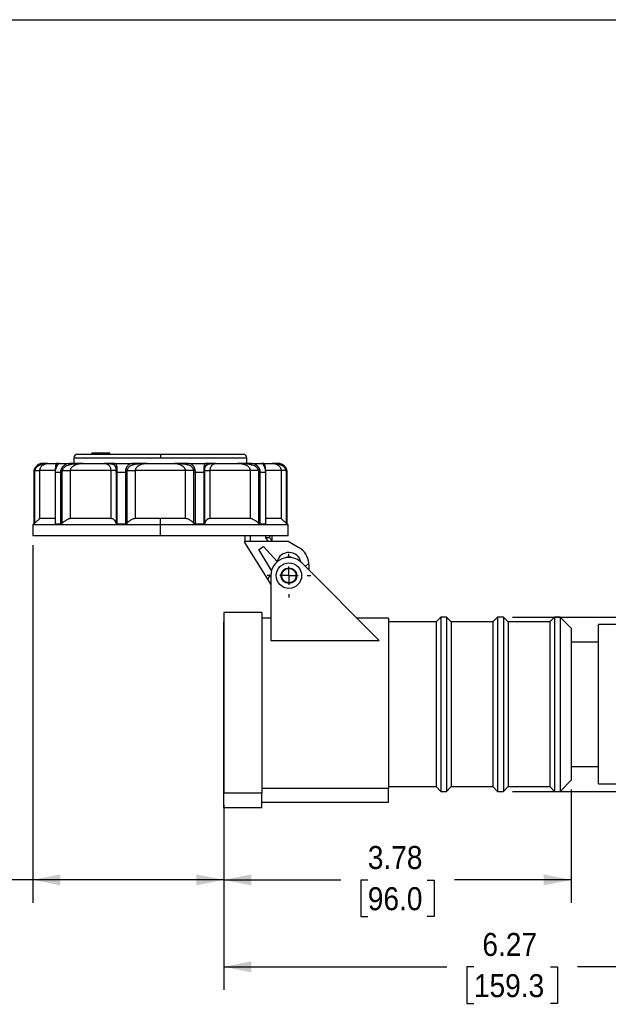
# Model space of a CAD drawing. Header units: inches. Extents: x 0 to 22, y 0 to 17.
# Tile 3 of 8: x 7.5 to 13.9, y 6.3 to 17. Entities that reach past the tile are written whole.
import ezdxf

# ---------------------------------------------------------------- set-up
doc = ezdxf.new("R2010")
doc.units = ezdxf.units.IN
doc.header["$LTSCALE"] = 2
doc.header["$MEASUREMENT"] = 0
doc.linetypes.add('SLD-Center', pattern=[0.75, 0.6, -0.05, 0.05, -0.05])
doc.linetypes.add('SLD-Solid', pattern=[0])
doc.layers.add('CENTER', color=40, linetype='SLD-Center')
doc.layers.add('SLD-DEFPOINTS', color=7, linetype='Continuous')
doc.layers.add('DIMENSIONS', color=140, linetype='SLD-Solid', lineweight=25)
doc.styles.add('SLDTEXTSTYLE0', font='GOTHIC.TTF', dxfattribs={"width": 0.913})
doc.dimstyles.new('SLDDIMSTYLE0', dxfattribs={"dimtxt": 0.25, "dimasz": 0.3, "dimexe": 0, "dimexo": 0.0625, "dimgap": 0.0625, "dimtad": 0, "dimtih": 1, "dimtoh": 1, "dimrnd": 1e-09, "dimzin": 12, "dimdsep": 46, "dimtxsty": 'SLDTEXTSTYLE0', "dimsah": 1, "dimcen": 0.09, "dimadec": 0, "dimazin": 3, "dimtfac": 1, "dimtofl": 0, "dimtmove": 0, "dimatfit": 3, "dimfxl": 0, "dimfrac": 2, "dimtolj": 1, "dimtzin": 12, "dimarcsym": 0})
doc.dimstyles.new('SLDDIMSTYLE3', dxfattribs={"dimtxt": 0.25, "dimasz": 0.3, "dimexe": 0, "dimexo": 0.0625, "dimgap": 0.0625, "dimtad": 0, "dimtih": 1, "dimtoh": 1, "dimrnd": 1e-09, "dimzin": 12, "dimdsep": 46, "dimtxsty": 'SLDTEXTSTYLE0', "dimsah": 1, "dimcen": 0.09, "dimadec": 0, "dimazin": 3, "dimtfac": 1, "dimtmove": 0, "dimatfit": 0, "dimfxl": 0, "dimfrac": 2, "dimtolj": 1, "dimtzin": 12, "dimarcsym": 0})

# ---------------------------------------------------------------- blocks, each defined once
blk = doc.blocks.new('Block2')
at = {"color": 7, "linetype": 'SLD-Solid', "lineweight": 18}
blk.add_line((22, 17), (0, 17), dxfattribs=at)
blk = doc.blocks.new('_D_3')
at = {"layer": 'DIMENSIONS'}
for p, q in [((19.117, 10.506), (19.117, 11.106)), ((12.837, 10.506), (19.367, 10.506)), ((18.794, 9.559), (18.718, 9.559)), ((18.718, 9.559), (18.718, 9.162)), ((19.44, 9.559), (19.517, 9.559)), ((19.517, 9.559), (19.517, 9.162)), ((18.718, 9.162), (18.794, 9.162)), ((19.517, 9.162), (19.44, 9.162)), ((12.837, 8.612), (19.367, 8.612)), ((19.117, 8.612), (19.117, 8.012))]:
    blk.add_line(p, q, dxfattribs=at)
for points in [[(19.117, 10.506), (19.177, 10.806), (19.057, 10.806)], [(19.117, 8.612), (19.057, 8.312), (19.177, 8.312)]]:
    blk.add_solid(points, dxfattribs=at)
at = {"layer": 'DIMENSIONS', "char_height": 0.25, "attachment_point": 1, "style": 'SLDTEXTSTYLE0'}
for s, insert in [('%%c', (18.605, 9.929)), ('1.89', (18.982, 9.929)), ('48.1', (18.794, 9.482))]:
    blk.add_mtext(s, dxfattribs=dict(at, insert=insert))
blk = doc.blocks.new('_D_4')
at = {"layer": 'DIMENSIONS'}
for p, q in [((15.968, 8.623), (15.968, 6.455)), ((9.696, 8.464), (9.696, 6.455)), ((9.696, 6.705), (12.121, 6.705)), ((12.416, 6.703), (12.34, 6.703)), ((12.34, 6.703), (12.34, 6.306)), ((13.247, 6.703), (13.323, 6.703)), ((13.323, 6.703), (13.323, 6.306)), ((15.968, 6.705), (13.543, 6.705)), ((12.34, 6.306), (12.416, 6.306)), ((13.323, 6.306), (13.247, 6.306))]:
    blk.add_line(p, q, dxfattribs=at)
for points in [[(9.696, 6.705), (9.996, 6.645), (9.996, 6.765)], [(15.968, 6.705), (15.668, 6.765), (15.668, 6.645)]]:
    blk.add_solid(points, dxfattribs=at)
at = {"layer": 'DIMENSIONS', "char_height": 0.25, "attachment_point": 1, "style": 'SLDTEXTSTYLE0'}
for s, insert in [('6.27', (12.508, 7.073)), ('159.3', (12.416, 6.625))]:
    blk.add_mtext(s, dxfattribs=dict(at, insert=insert))
blk = doc.blocks.new('_D_5')
at = {"layer": 'DIMENSIONS'}
for p, q in [((7.619, 11.29), (7.619, 7.4)), ((9.696, 8.464), (9.696, 7.4)), ((6.036, 7.648), (5.96, 7.648)), ((5.96, 7.648), (5.96, 7.251)), ((6.682, 7.648), (6.758, 7.648)), ((6.758, 7.648), (6.758, 7.251)), ((7.619, 7.65), (6.978, 7.65)), ((9.696, 7.65), (7.619, 7.65)), ((5.96, 7.251), (6.036, 7.251)), ((6.758, 7.251), (6.682, 7.251))]:
    blk.add_line(p, q, dxfattribs=at)
for points in [[(7.619, 7.65), (7.919, 7.59), (7.919, 7.71)], [(9.696, 7.65), (9.396, 7.71), (9.396, 7.59)]]:
    blk.add_solid(points, dxfattribs=at)
at = {"layer": 'DIMENSIONS', "char_height": 0.25, "attachment_point": 1, "style": 'SLDTEXTSTYLE0'}
for s, insert in [('2.08', (6.036, 8.018)), ('52.8', (6.036, 7.57))]:
    blk.add_mtext(s, dxfattribs=dict(at, insert=insert))
blk = doc.blocks.new('_D_6')
at = {"layer": 'DIMENSIONS'}
for p, q in [((13.475, 8.633), (13.475, 7.4)), ((9.696, 8.464), (9.696, 7.4)), ((9.696, 7.65), (10.967, 7.65)), ((11.262, 7.648), (11.186, 7.648)), ((11.186, 7.648), (11.186, 7.251)), ((11.909, 7.648), (11.985, 7.648)), ((11.985, 7.648), (11.985, 7.251)), ((13.475, 7.65), (12.204, 7.65)), ((11.186, 7.251), (11.262, 7.251)), ((11.985, 7.251), (11.909, 7.251))]:
    blk.add_line(p, q, dxfattribs=at)
for points in [[(9.696, 7.65), (9.996, 7.59), (9.996, 7.71)], [(13.475, 7.65), (13.175, 7.71), (13.175, 7.59)]]:
    blk.add_solid(points, dxfattribs=at)
at = {"layer": 'DIMENSIONS', "char_height": 0.25, "attachment_point": 1, "style": 'SLDTEXTSTYLE0'}
for s, insert in [('3.78', (11.262, 8.018)), ('96.0', (11.262, 7.57))]:
    blk.add_mtext(s, dxfattribs=dict(at, insert=insert))
blk = doc.blocks.new('SW_CENTERMARKSYMBOL_0')
at = {"layer": 'CENTER', "color": 0}
for p, q in [((0, 0.2), (0, 0.238)), ((-0.2, 0), (-0.238, 0)), ((0, 0), (-0.1, 0)), ((0, 0), (0, 0.1)), ((0, 0), (0, -0.1)), ((0, 0), (0.1, 0)), ((0.2, 0), (0.238, 0)), ((0, -0.2), (0, -0.238))]:
    blk.add_line(p, q, dxfattribs=at)

msp = doc.modelspace()

# ---------------------------------------------------------------- linework, layer by layer
at = {"color": 7, "linetype": 'SLD-Solid'}
msp.add_line((0, 17), (22, 17), dxfattribs=at)
for p, q in [((8.066, 12.236), (9.007, 12.236)), ((8.066, 12.236), (8.066, 12.177)), ((8.105, 12.276), (9.007, 12.276)), ((8.259, 12.288), (8.259, 12.276)), ((8.259, 12.276), (8.259, 12.288)), ((8.259, 12.288), (8.259, 12.288)), ((8.289, 12.288), (8.259, 12.288)), ((8.289, 12.276), (8.289, 12.288)), ((8.342, 12.288), (8.289, 12.288)), ((8.342, 12.276), (8.342, 12.288)), ((8.372, 12.288), (8.342, 12.288)), ((8.425, 12.288), (8.372, 12.288)), ((8.372, 12.276), (8.372, 12.288)), ((8.425, 12.276), (8.425, 12.288)), ((8.455, 12.288), (8.425, 12.288)), ((8.455, 12.276), (8.455, 12.288)), ((8.455, 12.276), (8.455, 12.288)), ((8.455, 12.288), (8.455, 12.288)), ((9.007, 12.276), (9.007, 12.236)), ((9.007, 12.276), (9.908, 12.276)), ((9.007, 12.236), (9.948, 12.236)), ((9.948, 12.177), (9.948, 12.236)), ((7.862, 12.099), (7.695, 12.099)), ((7.695, 11.577), (7.695, 12.099)), ((7.79, 12.177), (7.88, 12.177)), ((7.863, 12.101), (7.861, 12.079)), ((7.862, 12.099), (7.862, 12.092)), ((7.888, 12.168), (7.887, 12.165)), ((7.905, 12.177), (8.048, 12.177)), ((8.466, 12.099), (8.029, 12.099)), ((8.029, 11.577), (8.029, 12.099)), ((8.165, 12.177), (8.4, 12.177)), ((8.466, 12.099), (8.466, 11.577)), ((8.497, 12.177), (8.729, 12.177)), ((8.736, 11.577), (8.736, 12.099)), ((9.277, 12.099), (8.736, 12.099)), ((8.861, 12.177), (9.152, 12.177)), ((9.277, 12.099), (9.277, 11.577)), ((9.285, 12.177), (9.516, 12.177)), ((9.547, 11.577), (9.547, 12.099)), ((9.984, 12.099), (9.547, 12.099)), ((9.613, 12.177), (9.848, 12.177)), ((9.966, 12.177), (10.109, 12.177)), ((9.984, 12.099), (9.984, 11.577)), ((10.125, 12.168), (10.132, 12.176)), ((10.127, 12.164), (10.125, 12.168)), ((10.133, 12.177), (10.223, 12.177)), ((10.152, 12.079), (10.15, 12.101)), ((10.318, 12.099), (10.151, 12.099)), ((10.151, 12.092), (10.151, 12.099)), ((10.318, 12.099), (10.318, 11.577)), ((7.629, 12.079), (7.629, 11.518)), ((7.629, 12.079), (7.629, 11.518)), ((7.629, 12.079), (7.629, 12.079)), ((7.64, 11.528), (7.64, 12.079)), ((7.861, 12.079), (7.861, 11.521)), ((7.92, 12.079), (7.865, 12.079)), ((7.865, 11.518), (7.865, 12.079)), ((7.92, 12.079), (7.92, 11.518)), ((7.939, 11.528), (7.939, 12.079)), ((8.524, 12.079), (8.524, 11.528)), ((8.626, 12.079), (8.536, 12.079)), ((8.536, 11.518), (8.536, 12.079)), ((8.626, 12.079), (8.626, 11.518)), ((8.645, 11.528), (8.645, 12.079)), ((9.368, 12.079), (9.368, 11.528)), ((9.477, 12.079), (9.387, 12.079)), ((9.387, 11.518), (9.387, 12.079)), ((9.477, 12.079), (9.477, 11.518)), ((9.49, 11.528), (9.49, 12.079)), ((10.074, 12.079), (10.074, 11.528)), ((10.148, 12.079), (10.093, 12.079)), ((10.093, 11.518), (10.093, 12.079)), ((10.148, 12.079), (10.148, 11.518)), ((10.152, 11.521), (10.152, 12.079)), ((10.373, 12.079), (10.373, 11.528)), ((10.384, 11.518), (10.384, 12.079)), ((10.385, 12.079), (10.384, 12.079)), ((10.385, 11.518), (10.385, 12.079)), ((7.862, 11.577), (7.695, 11.577)), ((8.466, 11.577), (8.029, 11.577)), ((9.007, 11.577), (8.736, 11.577)), ((9.277, 11.577), (9.007, 11.577)), ((9.007, 11.508), (9.007, 11.577)), ((9.984, 11.577), (9.547, 11.577)), ((10.318, 11.577), (10.151, 11.577)), ((7.629, 11.518), (7.619, 11.508)), ((7.619, 11.508), (7.619, 11.39)), ((9.007, 11.508), (7.619, 11.508)), ((7.629, 11.518), (7.629, 11.518)), ((7.92, 11.518), (7.865, 11.518)), ((8.626, 11.518), (8.536, 11.518)), ((10.394, 11.508), (9.007, 11.508)), ((9.007, 11.39), (9.007, 11.508)), ((9.477, 11.518), (9.387, 11.518)), ((10.148, 11.518), (10.093, 11.518)), ((10.385, 11.518), (10.384, 11.518)), ((10.394, 11.508), (10.385, 11.518)), ((10.394, 11.39), (10.394, 11.508)), ((9.007, 11.39), (7.619, 11.39)), ((10.394, 11.39), (9.007, 11.39)), ((9.923, 11.39), (9.923, 11.331)), ((9.985, 11.331), (9.985, 11.39)), ((10.151, 11.39), (10.151, 11.37)), ((10.151, 11.37), (10.173, 11.331)), ((10.151, 11.37), (10.197, 11.37)), ((10.197, 11.37), (10.197, 11.39)), ((10.221, 11.331), (10.221, 11.39)), ((9.923, 11.319), (9.923, 11.331)), ((9.923, 11.331), (10.394, 11.331)), ((10.173, 10.919), (9.923, 11.319)), ((10.077, 11.242), (10.127, 11.273)), ((10.215, 11.012), (10.077, 11.242)), ((10.127, 11.273), (10.275, 11.109)), ((10.394, 11.331), (10.513, 11.262)), ((11.387, 10.253), (10.543, 11.096)), ((10.582, 11.057), (10.62, 11.092)), ((10.621, 11.075), (10.621, 11.019)), ((10.173, 10.919), (10.208, 10.969)), ((10.207, 10.863), (10.173, 10.919)), ((10.207, 10.957), (10.207, 10.253)), ((9.696, 10.555), (9.695, 10.455)), ((10.109, 10.555), (9.696, 10.555)), ((9.696, 10.555), (9.696, 8.591)), ((10.109, 10.555), (10.109, 8.591)), ((10.207, 10.496), (10.109, 10.496)), ((11.487, 10.496), (11.143, 10.496)), ((11.487, 10.496), (11.487, 8.642)), ((12.056, 10.506), (12.005, 10.455)), ((12.119, 10.506), (12.056, 10.506)), ((12.056, 10.506), (12.056, 9.559)), ((12.17, 10.455), (12.119, 10.506)), ((12.119, 10.506), (12.119, 9.559)), ((12.674, 10.506), (12.623, 10.455)), ((12.737, 10.506), (12.674, 10.506)), ((12.674, 10.506), (12.674, 9.559)), ((12.788, 10.455), (12.737, 10.506)), ((12.737, 10.506), (12.737, 9.559)), ((13.292, 10.506), (13.241, 10.455)), ((13.355, 10.506), (13.292, 10.506)), ((13.292, 10.506), (13.292, 9.559)), ((13.475, 10.386), (13.355, 10.506)), ((13.355, 10.506), (13.355, 9.559)), ((9.695, 8.674), (9.695, 10.455)), ((12.005, 10.455), (11.487, 10.455)), ((12.005, 10.455), (12.005, 9.559)), ((12.623, 10.455), (12.17, 10.455)), ((12.17, 10.455), (12.17, 9.559)), ((12.623, 10.455), (12.623, 9.559)), ((13.241, 10.455), (12.788, 10.455)), ((12.788, 10.455), (12.788, 9.559)), ((13.241, 10.455), (13.241, 9.559)), ((13.475, 10.386), (13.475, 9.559)), ((13.984, 10.425), (13.771, 10.425)), ((13.771, 8.693), (13.771, 10.425)), ((10.207, 10.253), (11.387, 10.253)), ((13.771, 10.234), (13.475, 10.234)), ((12.005, 9.559), (12.005, 8.664)), ((12.056, 9.559), (12.056, 8.612)), ((12.119, 9.559), (12.119, 8.612)), ((12.17, 9.559), (12.17, 8.664)), ((12.623, 9.559), (12.623, 8.664)), ((12.674, 9.559), (12.674, 8.612)), ((12.737, 9.559), (12.737, 8.612)), ((12.788, 9.559), (12.788, 8.664)), ((13.241, 9.559), (13.241, 8.664)), ((13.292, 9.559), (13.292, 8.612)), ((13.355, 9.559), (13.355, 8.612)), ((13.475, 9.559), (13.475, 8.733)), ((13.475, 8.884), (13.771, 8.884)), ((13.355, 8.612), (13.475, 8.733)), ((13.771, 8.693), (13.984, 8.693)), ((10.109, 8.591), (9.696, 8.591)), ((9.696, 8.437), (9.696, 8.591)), ((11.487, 8.642), (10.109, 8.642)), ((10.109, 8.437), (10.109, 8.591)), ((11.487, 8.664), (12.005, 8.664)), ((11.487, 8.496), (11.487, 8.642)), ((12.005, 8.664), (12.056, 8.612)), ((12.056, 8.612), (12.119, 8.612)), ((12.119, 8.612), (12.17, 8.664)), ((12.17, 8.664), (12.623, 8.664)), ((12.623, 8.664), (12.674, 8.612)), ((12.674, 8.612), (12.737, 8.612)), ((12.737, 8.612), (12.788, 8.664)), ((12.788, 8.664), (13.241, 8.664)), ((13.241, 8.664), (13.292, 8.612)), ((13.292, 8.612), (13.355, 8.612)), ((10.109, 8.496), (11.487, 8.496)), ((9.696, 8.437), (10.109, 8.437))]:
    msp.add_line(p, q)
for radius in [0.138, 0.0846, 0.0787]:
    msp.add_circle((10.404, 10.957), radius)
for centre, radius, start, end in [((8.105, 12.236), 0.0394, 90, 180), ((9.908, 12.236), 0.0394, 0, 90), ((7.727, 12.079), 0.0984, 90, 180), ((10.286, 12.079), 0.0984, 0, 90), ((10.404, 11.075), 0.217, 4.6065, 59.9312), ((10.404, 10.957), 0.197, 45, 180), ((10.404, 11.075), 0.134, 12.5709, 165.3466), ((10.404, 11.075), 0.0846, 61.8817, 118.1183), ((10.404, 11.075), 0.217, 0, 4.6065)]:
    msp.add_arc(centre, radius, start, end)
for points in [[(7.633, 12.103), (7.631, 12.096), (7.629, 12.087), (7.629, 12.079)], [(7.64, 12.079), (7.64, 12.086), (7.641, 12.092), (7.643, 12.099)], [(7.865, 12.079), (7.865, 12.087), (7.865, 12.096), (7.867, 12.103)], [(7.905, 12.177), (7.901, 12.177), (7.89, 12.177), (7.88, 12.177)], [(7.888, 12.168), (7.891, 12.173), (7.898, 12.177), (7.905, 12.177)], [(7.923, 12.103), (7.921, 12.096), (7.92, 12.087), (7.92, 12.079)], [(7.939, 12.079), (7.939, 12.086), (7.94, 12.092), (7.941, 12.099)], [(8.497, 12.177), (8.468, 12.177), (8.433, 12.177), (8.4, 12.177)], [(8.484, 12.168), (8.487, 12.173), (8.492, 12.177), (8.497, 12.177)], [(8.523, 12.099), (8.523, 12.092), (8.524, 12.086), (8.524, 12.079)], [(8.536, 12.079), (8.536, 12.087), (8.536, 12.096), (8.536, 12.103)], [(8.628, 12.103), (8.626, 12.096), (8.626, 12.087), (8.626, 12.079)], [(8.645, 12.079), (8.645, 12.086), (8.646, 12.092), (8.647, 12.099)], [(8.861, 12.177), (8.817, 12.177), (8.772, 12.177), (8.729, 12.177)], [(9.28, 12.168), (9.281, 12.173), (9.283, 12.177), (9.285, 12.177)], [(9.366, 12.099), (9.367, 12.092), (9.368, 12.086), (9.368, 12.079)], [(9.387, 12.079), (9.387, 12.087), (9.387, 12.096), (9.385, 12.103)], [(9.477, 12.103), (9.477, 12.096), (9.477, 12.087), (9.477, 12.079)], [(9.49, 12.079), (9.49, 12.086), (9.49, 12.092), (9.49, 12.099)], [(9.966, 12.177), (9.924, 12.177), (9.887, 12.177), (9.848, 12.177)], [(9.972, 12.168), (9.971, 12.173), (9.968, 12.177), (9.966, 12.177)], [(10.072, 12.099), (10.073, 12.092), (10.074, 12.086), (10.074, 12.079)], [(10.093, 12.079), (10.093, 12.087), (10.092, 12.096), (10.09, 12.103)], [(10.147, 12.103), (10.148, 12.096), (10.148, 12.087), (10.148, 12.079)], [(10.295, 12.168), (10.292, 12.173), (10.286, 12.177), (10.28, 12.177)], [(10.371, 12.099), (10.372, 12.092), (10.373, 12.086), (10.373, 12.079)], [(10.384, 12.079), (10.384, 12.087), (10.383, 12.096), (10.381, 12.103)]]:
    msp.add_open_spline(points, degree=3)
for points, knots in [([(7.733, 12.177), (7.721, 12.177), (7.694, 12.175), (7.653, 12.147), (7.637, 12.119), (7.633, 12.103)], [0, 0, 0, 0, 1.471499, 2.452498, 3.433497, 3.433497, 3.433497, 3.433497]), ([(7.633, 12.103), (7.633, 12.103), (7.635, 12.101), (7.64, 12.099), (7.643, 12.099)], [0, 0, 0, 0, 0.571429, 1, 1, 1, 1]), ([(7.643, 12.099), (7.645, 12.111), (7.657, 12.134), (7.687, 12.159), (7.708, 12.165), (7.718, 12.168)], [0, 0, 0, 0, 0.980999, 1.961998, 3.433497, 3.433497, 3.433497, 3.433497]), ([(7.643, 12.099), (7.659, 12.099), (7.683, 12.099), (7.694, 12.099), (7.695, 12.099)], [0, 0, 0, 0, 0.5491585, 0.9610274, 0.9610274, 0.9610274, 0.9610274]), ([(7.695, 12.099), (7.695, 12.112), (7.703, 12.138), (7.737, 12.169), (7.77, 12.177), (7.79, 12.177)], [-7.772965, -7.772965, -7.772965, -7.772965, -5.552118, -3.331271, 0, 0, 0, 0]), ([(7.718, 12.168), (7.743, 12.173), (7.766, 12.177), (7.79, 12.177), (7.79, 12.177), (7.79, 12.177)], [-0.005173, -0.005173, -0.005173, -0.005173, 3.390868, 3.390868, 3.39604, 3.39604, 3.39604, 3.39604]), ([(7.718, 12.168), (7.72, 12.17), (7.724, 12.175), (7.73, 12.177), (7.733, 12.177)], [0, 0, 0, 0, 0.428571, 1, 1, 1, 1]), ([(7.78, 12.177), (7.774, 12.177), (7.76, 12.177), (7.742, 12.177), (7.733, 12.177)], [0, 0, 0, 0, 0.457763, 1, 1, 1, 1]), ([(7.88, 12.177), (7.876, 12.177), (7.869, 12.167), (7.864, 12.131), (7.862, 12.112), (7.862, 12.099)], [19.889655, 19.889655, 19.889655, 19.889655, 24.330979, 25.441309, 27.661971, 27.661971, 27.661971, 27.661971]), ([(7.887, 12.165), (7.887, 12.165), (7.887, 12.165), (7.885, 12.163), (7.88, 12.155), (7.873, 12.141), (7.867, 12.122), (7.864, 12.109), (7.863, 12.101)], [0, 0, 0, 0, 0.0842954, 0.1861942, 0.358846, 0.6126614, 0.7894049, 1, 1, 1, 1]), ([(7.863, 12.101), (7.863, 12.101), (7.863, 12.102), (7.864, 12.103), (7.866, 12.103), (7.867, 12.103)], [0, 0, 0, 0, 0.049167, 0.524413, 1, 1, 1, 1]), ([(7.867, 12.103), (7.869, 12.119), (7.878, 12.147), (7.897, 12.175), (7.904, 12.177), (7.905, 12.177)], [-3.433497, -3.433497, -3.433497, -3.433497, -2.452498, -1.471499, 0, 0, 0, 0]), ([(7.889, 12.175), (7.889, 12.176), (7.89, 12.179), (7.883, 12.177), (7.877, 12.176)], [0, 0, 0, 0, 0.214401, 1, 1, 1, 1]), ([(7.88, 12.177), (7.88, 12.177), (7.88, 12.177), (7.883, 12.177), (7.888, 12.173), (7.888, 12.168)], [-3.401696, -3.401696, -3.401696, -3.401696, -3.396039, -3.396039, 0, 0, 0, 0]), ([(8.048, 12.177), (8.028, 12.177), (7.992, 12.175), (7.945, 12.147), (7.928, 12.119), (7.923, 12.103)], [0, 0, 0, 0, 1.471499, 2.452498, 3.433497, 3.433497, 3.433497, 3.433497]), ([(7.923, 12.103), (7.926, 12.103), (7.932, 12.101), (7.938, 12.099), (7.941, 12.099)], [0, 0, 0, 0, 0.571429, 1, 1, 1, 1]), ([(7.941, 12.099), (7.944, 12.111), (7.957, 12.134), (7.994, 12.159), (8.024, 12.165), (8.041, 12.168)], [0, 0, 0, 0, 0.980999, 1.961998, 3.433497, 3.433497, 3.433497, 3.433497]), ([(7.941, 12.099), (7.955, 12.099), (7.988, 12.099), (8.017, 12.099), (8.029, 12.099)], [0, 0, 0, 0, 0.4118689, 0.9610274, 0.9610274, 0.9610274, 0.9610274]), ([(8.029, 12.099), (8.029, 12.112), (8.04, 12.138), (8.088, 12.169), (8.135, 12.177), (8.165, 12.177)], [-7.772353, -7.772353, -7.772353, -7.772353, -5.551681, -3.331009, 0, 0, 0, 0]), ([(8.041, 12.168), (8.081, 12.173), (8.123, 12.177), (8.165, 12.177), (8.165, 12.177), (8.165, 12.177)], [-0.00253, -0.00253, -0.00253, -0.00253, 3.39351, 3.39351, 3.39604, 3.39604, 3.39604, 3.39604]), ([(8.041, 12.168), (8.042, 12.17), (8.044, 12.175), (8.046, 12.177), (8.048, 12.177)], [0, 0, 0, 0, 0.428571, 1, 1, 1, 1]), ([(8.165, 12.177), (8.165, 12.177), (8.165, 12.177), (8.165, 12.177), (8.165, 12.177), (8.165, 12.177), (8.164, 12.177), (8.163, 12.177), (8.161, 12.177), (8.157, 12.177), (8.148, 12.177), (8.131, 12.177), (8.098, 12.177), (8.068, 12.177), (8.048, 12.177)], [0, 0, 0, 0, 0.000977, 0.000977, 0.001953, 0.003906, 0.007812, 0.015625, 0.03125, 0.0625, 0.125, 0.25, 0.5, 1, 1, 1, 1]), ([(8.4, 12.177), (8.415, 12.177), (8.439, 12.169), (8.461, 12.138), (8.466, 12.112), (8.466, 12.099)], [19.967591, 19.967591, 19.967591, 19.967591, 23.298758, 25.519536, 27.740314, 27.740314, 27.740314, 27.740314]), ([(8.4, 12.177), (8.4, 12.177), (8.4, 12.177), (8.429, 12.177), (8.46, 12.173), (8.484, 12.168)], [-3.40174, -3.40174, -3.40174, -3.40174, -3.396039, -3.396039, 0, 0, 0, 0]), ([(8.523, 12.099), (8.521, 12.099), (8.514, 12.099), (8.494, 12.099), (8.481, 12.099), (8.466, 12.099)], [0, 0, 0, 0, 0.5, 0.5, 1, 1, 1, 1]), ([(8.484, 12.168), (8.499, 12.164), (8.514, 12.157), (8.521, 12.126), (8.523, 12.108), (8.523, 12.099)], [-3.433497, -3.433497, -3.433497, -3.433497, -1.471499, -0.735749, 0, 0, 0, 0]), ([(8.536, 12.103), (8.536, 12.115), (8.535, 12.137), (8.528, 12.173), (8.513, 12.177), (8.497, 12.177)], [-3.433497, -3.433497, -3.433497, -3.433497, -2.697748, -1.961998, 0, 0, 0, 0]), ([(8.523, 12.099), (8.524, 12.1), (8.527, 12.102), (8.533, 12.103), (8.536, 12.103)], [0, 0, 0, 0, 0.571429, 1, 1, 1, 1]), ([(8.729, 12.177), (8.709, 12.177), (8.677, 12.175), (8.642, 12.147), (8.631, 12.119), (8.628, 12.103)], [0, 0, 0, 0, 1.471499, 2.452498, 3.433497, 3.433497, 3.433497, 3.433497]), ([(8.628, 12.103), (8.632, 12.103), (8.639, 12.101), (8.645, 12.099), (8.647, 12.099)], [0, 0, 0, 0, 0.571429, 1, 1, 1, 1]), ([(8.647, 12.099), (8.649, 12.111), (8.658, 12.134), (8.687, 12.159), (8.715, 12.165), (8.733, 12.168)], [0, 0, 0, 0, 0.980999, 1.961998, 3.433497, 3.433497, 3.433497, 3.433497]), ([(8.647, 12.099), (8.66, 12.099), (8.69, 12.099), (8.723, 12.099), (8.736, 12.099)], [0, 0, 0, 0, 0.5491585, 0.9610274, 0.9610274, 0.9610274, 0.9610274]), ([(8.733, 12.168), (8.732, 12.17), (8.731, 12.175), (8.73, 12.177), (8.729, 12.177)], [0, 0, 0, 0, 0.428571, 1, 1, 1, 1]), ([(8.733, 12.168), (8.773, 12.173), (8.817, 12.177), (8.861, 12.177), (8.861, 12.177), (8.861, 12.177)], [-0.005678, -0.005678, -0.005678, -0.005678, 3.390363, 3.390363, 3.39604, 3.39604, 3.39604, 3.39604]), ([(8.736, 12.099), (8.736, 12.112), (8.746, 12.138), (8.79, 12.169), (8.834, 12.177), (8.861, 12.177)], [-7.772767, -7.772767, -7.772767, -7.772767, -5.551977, -3.331186, 0, 0, 0, 0]), ([(9.152, 12.177), (9.152, 12.177), (9.152, 12.177), (9.195, 12.178), (9.24, 12.173), (9.28, 12.168)], [-3.40174, -3.40174, -3.40174, -3.40174, -3.396039, -3.396039, 0, 0, 0, 0]), ([(9.152, 12.177), (9.189, 12.177), (9.241, 12.164), (9.273, 12.125), (9.277, 12.105), (9.277, 12.099)], [20.17314, 20.17314, 20.17314, 20.17314, 24.614721, 26.835512, 27.945907, 27.945907, 27.945907, 27.945907]), ([(9.285, 12.177), (9.26, 12.177), (9.224, 12.177), (9.182, 12.177), (9.165, 12.177), (9.159, 12.177)], [0, 0, 0, 0, 0.593437, 0.855158, 1, 1, 1, 1]), ([(9.366, 12.099), (9.355, 12.099), (9.34, 12.099), (9.309, 12.099), (9.293, 12.099), (9.277, 12.099)], [0, 0, 0, 0, 0.5, 0.5, 1, 1, 1, 1]), ([(9.28, 12.168), (9.298, 12.165), (9.326, 12.159), (9.355, 12.134), (9.364, 12.111), (9.366, 12.099)], [-3.433497, -3.433497, -3.433497, -3.433497, -1.961998, -0.980999, 0, 0, 0, 0]), ([(9.385, 12.103), (9.382, 12.119), (9.371, 12.147), (9.336, 12.175), (9.304, 12.177), (9.285, 12.177)], [-3.433497, -3.433497, -3.433497, -3.433497, -2.452498, -1.471499, 0, 0, 0, 0]), ([(9.366, 12.099), (9.369, 12.1), (9.375, 12.102), (9.382, 12.103), (9.385, 12.103)], [0, 0, 0, 0, 0.571429, 1, 1, 1, 1]), ([(9.516, 12.177), (9.504, 12.177), (9.489, 12.175), (9.479, 12.147), (9.477, 12.119), (9.477, 12.103)], [0, 0, 0, 0, 1.471499, 2.452498, 3.433497, 3.433497, 3.433497, 3.433497]), ([(9.477, 12.103), (9.481, 12.103), (9.487, 12.101), (9.489, 12.099), (9.49, 12.099)], [0, 0, 0, 0, 0.571429, 1, 1, 1, 1]), ([(9.49, 12.099), (9.49, 12.111), (9.493, 12.134), (9.503, 12.159), (9.518, 12.165), (9.529, 12.168)], [0, 0, 0, 0, 0.980999, 1.961998, 3.433497, 3.433497, 3.433497, 3.433497]), ([(9.49, 12.099), (9.492, 12.099), (9.504, 12.099), (9.53, 12.099), (9.547, 12.099)], [0, 0, 0, 0, 0.4118689, 0.9610274, 0.9610274, 0.9610274, 0.9610274]), ([(9.529, 12.168), (9.528, 12.17), (9.524, 12.175), (9.519, 12.177), (9.516, 12.177)], [0, 0, 0, 0, 0.428571, 1, 1, 1, 1]), ([(9.602, 12.177), (9.587, 12.177), (9.556, 12.177), (9.529, 12.177), (9.516, 12.177)], [0, 0, 0, 0, 0.505437, 1, 1, 1, 1]), ([(9.529, 12.168), (9.554, 12.173), (9.584, 12.177), (9.613, 12.177), (9.613, 12.177), (9.613, 12.177)], [-0.004838, -0.004838, -0.004838, -0.004838, 3.391203, 3.391203, 3.39604, 3.39604, 3.39604, 3.39604]), ([(9.547, 12.099), (9.547, 12.112), (9.552, 12.138), (9.574, 12.169), (9.598, 12.177), (9.613, 12.177)], [-7.772723, -7.772723, -7.772723, -7.772723, -5.551945, -3.331167, 0, 0, 0, 0]), ([(9.848, 12.177), (9.888, 12.177), (9.945, 12.164), (9.98, 12.125), (9.984, 12.105), (9.984, 12.099)], [19.896706, 19.896706, 19.896706, 19.896706, 24.338051, 26.558723, 27.66906, 27.66906, 27.66906, 27.66906]), ([(9.848, 12.177), (9.848, 12.177), (9.848, 12.177), (9.89, 12.177), (9.932, 12.173), (9.972, 12.168)], [-3.401708, -3.401708, -3.401708, -3.401708, -3.396039, -3.396039, 0, 0, 0, 0]), ([(10.09, 12.103), (10.086, 12.119), (10.069, 12.147), (10.021, 12.175), (9.985, 12.177), (9.966, 12.177)], [-3.433497, -3.433497, -3.433497, -3.433497, -2.452498, -1.471499, 0, 0, 0, 0]), ([(9.972, 12.168), (9.989, 12.165), (10.02, 12.159), (10.056, 12.134), (10.069, 12.111), (10.072, 12.099)], [-3.433497, -3.433497, -3.433497, -3.433497, -1.961998, -0.980999, 0, 0, 0, 0]), ([(10.072, 12.099), (10.056, 12.099), (10.039, 12.099), (10.009, 12.099), (9.995, 12.099), (9.984, 12.099)], [0, 0, 0, 0, 0.5, 0.5, 1, 1, 1, 1]), ([(10.072, 12.099), (10.076, 12.1), (10.083, 12.102), (10.088, 12.103), (10.09, 12.103)], [0, 0, 0, 0, 0.571429, 1, 1, 1, 1]), ([(10.109, 12.177), (10.109, 12.177), (10.116, 12.175), (10.135, 12.147), (10.144, 12.119), (10.147, 12.103)], [0, 0, 0, 0, 1.471499, 2.452498, 3.433497, 3.433497, 3.433497, 3.433497]), ([(10.125, 12.168), (10.124, 12.17), (10.119, 12.175), (10.112, 12.177), (10.109, 12.177)], [0, 0, 0, 0, 0.428571, 1, 1, 1, 1]), ([(10.13, 12.177), (10.125, 12.177), (10.116, 12.177), (10.111, 12.177), (10.109, 12.177)], [0, 0, 0, 0, 0.503059, 1, 1, 1, 1]), ([(10.136, 12.176), (10.131, 12.177), (10.121, 12.179), (10.123, 12.173), (10.124, 12.171)], [0, 0, 0, 0, 0.5058921, 1, 1, 1, 1]), ([(10.15, 12.101), (10.149, 12.109), (10.146, 12.122), (10.14, 12.141), (10.133, 12.155), (10.128, 12.163), (10.126, 12.165), (10.126, 12.165), (10.126, 12.165)], [0, 0, 0, 0, 0.210608, 0.387372, 0.641248, 0.814007, 0.915947, 1, 1, 1, 1]), ([(10.151, 12.099), (10.151, 12.112), (10.149, 12.138), (10.142, 12.169), (10.136, 12.177), (10.133, 12.177)], [-7.772316, -7.772316, -7.772316, -7.772316, -5.551654, -3.330992, 0, 0, 0, 0]), ([(10.147, 12.103), (10.147, 12.103), (10.149, 12.103), (10.15, 12.102), (10.15, 12.101), (10.15, 12.101)], [0, 0, 0, 0, 0.454818, 0.909636, 1, 1, 1, 1]), ([(10.223, 12.177), (10.223, 12.177), (10.223, 12.177), (10.247, 12.178), (10.27, 12.173), (10.295, 12.168)], [-3.401742, -3.401742, -3.401742, -3.401742, -3.39604, -3.39604, 0, 0, 0, 0]), ([(10.223, 12.177), (10.243, 12.177), (10.277, 12.169), (10.31, 12.138), (10.318, 12.112), (10.318, 12.099)], [18.502111, 18.502111, 18.502111, 18.502111, 21.833382, 24.054229, 26.275076, 26.275076, 26.275076, 26.275076]), ([(10.28, 12.177), (10.268, 12.177), (10.251, 12.177), (10.235, 12.177), (10.228, 12.177), (10.226, 12.177)], [0, 0, 0, 0, 0.596421, 0.859454, 1, 1, 1, 1]), ([(10.381, 12.103), (10.377, 12.119), (10.361, 12.147), (10.319, 12.175), (10.293, 12.177), (10.28, 12.177)], [-3.433497, -3.433497, -3.433497, -3.433497, -2.452498, -1.471499, 0, 0, 0, 0]), ([(10.295, 12.168), (10.306, 12.165), (10.327, 12.159), (10.357, 12.134), (10.368, 12.111), (10.371, 12.099)], [-3.433497, -3.433497, -3.433497, -3.433497, -1.961998, -0.980999, 0, 0, 0, 0]), ([(10.371, 12.099), (10.356, 12.099), (10.344, 12.099), (10.325, 12.099), (10.32, 12.099), (10.318, 12.099)], [0, 0, 0, 0, 0.5, 0.5, 1, 1, 1, 1]), ([(10.371, 12.099), (10.374, 12.1), (10.379, 12.102), (10.381, 12.103), (10.381, 12.103)], [0, 0, 0, 0, 0.571429, 1, 1, 1, 1]), ([(7.629, 12.079), (7.63, 12.079), (7.631, 12.079), (7.637, 12.079), (7.64, 12.079)], [0, 0, 0, 0, 0.428571, 1, 1, 1, 1]), ([(7.862, 12.079), (7.862, 12.079), (7.861, 12.079), (7.862, 12.079), (7.864, 12.079), (7.865, 12.079)], [0, 0, 0, 0, 0.087242, 0.543621, 1, 1, 1, 1]), ([(7.92, 12.079), (7.922, 12.079), (7.928, 12.079), (7.935, 12.079), (7.939, 12.079)], [0, 0, 0, 0, 0.428571, 1, 1, 1, 1]), ([(8.524, 12.079), (8.524, 12.079), (8.527, 12.079), (8.533, 12.079), (8.536, 12.079)], [0, 0, 0, 0, 0.571429, 1, 1, 1, 1]), ([(8.626, 12.079), (8.629, 12.079), (8.636, 12.079), (8.642, 12.079), (8.645, 12.079)], [0, 0, 0, 0, 0.428571, 1, 1, 1, 1]), ([(9.368, 12.079), (9.371, 12.079), (9.377, 12.079), (9.385, 12.079), (9.387, 12.079)], [0, 0, 0, 0, 0.571429, 1, 1, 1, 1]), ([(9.477, 12.079), (9.48, 12.079), (9.486, 12.079), (9.489, 12.079), (9.49, 12.079)], [0, 0, 0, 0, 0.428571, 1, 1, 1, 1]), ([(10.074, 12.079), (10.078, 12.079), (10.086, 12.079), (10.091, 12.079), (10.093, 12.079)], [0, 0, 0, 0, 0.571429, 1, 1, 1, 1]), ([(10.148, 12.079), (10.149, 12.079), (10.151, 12.079), (10.152, 12.079), (10.152, 12.079), (10.152, 12.079)], [0, 0, 0, 0, 0.456379, 0.912758, 1, 1, 1, 1]), ([(10.373, 12.079), (10.376, 12.079), (10.382, 12.079), (10.384, 12.079), (10.384, 12.079)], [0, 0, 0, 0, 0.571429, 1, 1, 1, 1]), ([(7.695, 11.577), (7.695, 11.577), (7.695, 11.577), (7.694, 11.576), (7.693, 11.576), (7.692, 11.575), (7.69, 11.574), (7.688, 11.572), (7.683, 11.568), (7.676, 11.562), (7.668, 11.554), (7.659, 11.546), (7.65, 11.538), (7.644, 11.531), (7.64, 11.528)], [0, 0, 0, 0, 0.040761, 0.081416, 0.122173, 0.163241, 0.204822, 0.247112, 0.370953, 0.500787, 0.621153, 0.747073, 0.871305, 1, 1, 1, 1]), ([(8.029, 11.577), (8.028, 11.577), (8.026, 11.577), (8.023, 11.576), (8.019, 11.576), (8.016, 11.575), (8.012, 11.574), (8.006, 11.572), (7.996, 11.568), (7.984, 11.562), (7.973, 11.554), (7.961, 11.546), (7.95, 11.538), (7.943, 11.531), (7.939, 11.528)], [0, 0, 0, 0, 0.040761, 0.081416, 0.122173, 0.163241, 0.204822, 0.247112, 0.370953, 0.500787, 0.621153, 0.747073, 0.871305, 1, 1, 1, 1]), ([(8.524, 11.528), (8.523, 11.53), (8.523, 11.533), (8.521, 11.538), (8.52, 11.542), (8.517, 11.548), (8.514, 11.554), (8.507, 11.562), (8.5, 11.568), (8.491, 11.573), (8.482, 11.575), (8.475, 11.577), (8.469, 11.577), (8.466, 11.577)], [0, 0, 0, 0, 0.064995, 0.128729, 0.191351, 0.253017, 0.378927, 0.499318, 0.629143, 0.753008, 0.836835, 0.918619, 1, 1, 1, 1]), ([(8.736, 11.577), (8.735, 11.577), (8.732, 11.577), (8.727, 11.576), (8.723, 11.576), (8.718, 11.575), (8.714, 11.574), (8.706, 11.572), (8.696, 11.568), (8.683, 11.562), (8.672, 11.554), (8.662, 11.546), (8.653, 11.538), (8.648, 11.531), (8.645, 11.528)], [0, 0, 0, 0, 0.040761, 0.081416, 0.122173, 0.163241, 0.204822, 0.247112, 0.370953, 0.500787, 0.621153, 0.747073, 0.871305, 1, 1, 1, 1]), ([(9.368, 11.528), (9.367, 11.53), (9.364, 11.533), (9.36, 11.538), (9.355, 11.542), (9.349, 11.548), (9.341, 11.554), (9.33, 11.562), (9.318, 11.568), (9.306, 11.573), (9.295, 11.575), (9.286, 11.577), (9.28, 11.577), (9.277, 11.577)], [0, 0, 0, 0, 0.064995, 0.128729, 0.191351, 0.253017, 0.378927, 0.499318, 0.629143, 0.753008, 0.836835, 0.918619, 1, 1, 1, 1]), ([(9.547, 11.577), (9.545, 11.577), (9.543, 11.577), (9.539, 11.576), (9.535, 11.576), (9.531, 11.575), (9.527, 11.574), (9.521, 11.572), (9.514, 11.568), (9.506, 11.562), (9.5, 11.554), (9.495, 11.546), (9.491, 11.538), (9.49, 11.531), (9.49, 11.528)], [0, 0, 0, 0, 0.0407614, 0.0814159, 0.1221732, 0.1632411, 0.2048225, 0.2471124, 0.3709533, 0.500787, 0.6211534, 0.7470729, 0.8713048, 1, 1, 1, 1]), ([(10.074, 11.528), (10.072, 11.53), (10.069, 11.533), (10.063, 11.538), (10.058, 11.542), (10.05, 11.548), (10.041, 11.554), (10.029, 11.562), (10.017, 11.568), (10.006, 11.573), (9.997, 11.575), (9.99, 11.577), (9.986, 11.577), (9.984, 11.577)], [0, 0, 0, 0, 0.0649953, 0.1287294, 0.1913512, 0.2530166, 0.3789269, 0.499318, 0.6291426, 0.7530084, 0.836835, 0.9186189, 1, 1, 1, 1]), ([(10.373, 11.528), (10.371, 11.53), (10.368, 11.533), (10.363, 11.538), (10.358, 11.542), (10.352, 11.548), (10.345, 11.554), (10.337, 11.562), (10.33, 11.568), (10.325, 11.573), (10.321, 11.575), (10.319, 11.577), (10.318, 11.577), (10.318, 11.577)], [0, 0, 0, 0, 0.064995, 0.128729, 0.191351, 0.253017, 0.378927, 0.499318, 0.629143, 0.753008, 0.836835, 0.918619, 1, 1, 1, 1]), ([(7.64, 11.528), (7.64, 11.528), (7.638, 11.526), (7.636, 11.524), (7.635, 11.523), (7.633, 11.521), (7.632, 11.52), (7.63, 11.519), (7.63, 11.518), (7.629, 11.518), (7.629, 11.518)], [0, 0, 0, 0, 0.133338, 0.260345, 0.382594, 0.501852, 0.631123, 0.754354, 0.878451, 1, 1, 1, 1]), ([(7.861, 11.521), (7.861, 11.521), (7.861, 11.52), (7.862, 11.518), (7.864, 11.518), (7.865, 11.518)], [0, 0, 0, 0, 0.017175, 0.528759, 1, 1, 1, 1]), ([(7.939, 11.528), (7.938, 11.528), (7.937, 11.526), (7.934, 11.524), (7.932, 11.523), (7.929, 11.521), (7.927, 11.52), (7.924, 11.519), (7.922, 11.518), (7.921, 11.518), (7.92, 11.518)], [0, 0, 0, 0, 0.133338, 0.260345, 0.382594, 0.501852, 0.631123, 0.754354, 0.878451, 1, 1, 1, 1]), ([(8.524, 11.528), (8.524, 11.527), (8.524, 11.526), (8.525, 11.524), (8.526, 11.522), (8.527, 11.521), (8.528, 11.52), (8.53, 11.519), (8.533, 11.518), (8.535, 11.518), (8.536, 11.518)], [0, 0, 0, 0, 0.140953, 0.271371, 0.391578, 0.501988, 0.541448, 0.703451, 0.855019, 1, 1, 1, 1]), ([(8.645, 11.528), (8.645, 11.528), (8.644, 11.526), (8.642, 11.524), (8.639, 11.523), (8.637, 11.521), (8.634, 11.52), (8.632, 11.519), (8.629, 11.518), (8.627, 11.518), (8.626, 11.518)], [0, 0, 0, 0, 0.133338, 0.260345, 0.382594, 0.501852, 0.631123, 0.754354, 0.878451, 1, 1, 1, 1]), ([(9.368, 11.528), (9.368, 11.527), (9.37, 11.526), (9.372, 11.524), (9.374, 11.522), (9.376, 11.521), (9.378, 11.52), (9.38, 11.519), (9.384, 11.518), (9.386, 11.518), (9.387, 11.518)], [0, 0, 0, 0, 0.1409534, 0.2713713, 0.3915781, 0.5019883, 0.5414485, 0.7034507, 0.855019, 1, 1, 1, 1]), ([(9.49, 11.528), (9.489, 11.528), (9.489, 11.526), (9.488, 11.524), (9.487, 11.523), (9.486, 11.521), (9.484, 11.52), (9.482, 11.519), (9.48, 11.518), (9.478, 11.518), (9.477, 11.518)], [0, 0, 0, 0, 0.133338, 0.2603445, 0.3825944, 0.5018518, 0.6311231, 0.7543544, 0.878451, 1, 1, 1, 1]), ([(10.074, 11.528), (10.075, 11.527), (10.077, 11.526), (10.079, 11.524), (10.082, 11.522), (10.083, 11.521), (10.085, 11.52), (10.088, 11.519), (10.091, 11.518), (10.092, 11.518), (10.093, 11.518)], [0, 0, 0, 0, 0.140953, 0.271371, 0.391578, 0.501988, 0.541448, 0.703451, 0.855019, 1, 1, 1, 1]), ([(10.152, 11.521), (10.152, 11.521), (10.152, 11.52), (10.151, 11.519), (10.15, 11.518), (10.149, 11.518), (10.148, 11.518)], [0, 0, 0, 0, 0.017082, 0.514396, 0.759716, 1, 1, 1, 1]), ([(10.373, 11.528), (10.373, 11.527), (10.375, 11.526), (10.377, 11.524), (10.379, 11.522), (10.38, 11.521), (10.381, 11.52), (10.382, 11.519), (10.383, 11.518), (10.384, 11.518), (10.384, 11.518)], [0, 0, 0, 0, 0.140953, 0.271371, 0.391578, 0.501988, 0.541448, 0.703451, 0.855019, 1, 1, 1, 1]), ([(10.22, 11.331), (10.22, 11.331), (10.22, 11.332), (10.219, 11.333), (10.218, 11.335), (10.217, 11.337), (10.215, 11.339), (10.214, 11.342), (10.212, 11.345), (10.209, 11.35), (10.204, 11.358), (10.199, 11.366), (10.197, 11.37)], [0, 0, 0, 0, 0.053352, 0.108391, 0.165713, 0.225845, 0.289246, 0.356308, 0.427361, 0.502687, 0.738261, 1, 1, 1, 1]), ([(9.696, 8.564), (9.696, 8.569), (9.696, 8.575), (9.696, 8.585), (9.696, 8.589), (9.695, 8.598), (9.695, 8.602), (9.695, 8.617), (9.695, 8.627), (9.695, 8.65), (9.695, 8.662), (9.695, 8.674)], [0, 0, 0, 0, 0.25, 0.25, 0.375, 0.375, 0.5, 0.5, 0.75, 0.75, 1, 1, 1, 1])]:
    msp.add_open_spline(points, degree=3, knots=knots)

# ---------------------------------------------------------------- block references
at = {"layer": 'CENTER'}
msp.add_blockref('SW_CENTERMARKSYMBOL_0', (10.404, 10.957), dxfattribs=at)
at = {"layer": 'SLD-DEFPOINTS'}
msp.add_blockref('Block2', (0, 0), dxfattribs=at)

# ---------------------------------------------------------------- dimensions: what is measured, and where the dimension line sits
at = {"layer": 'DIMENSIONS'}
for base, p1, picture, middle in [((9.696, 7.65), (7.619, 11.39), '_D_5', (6.359, 7.65)), ((9.696, 7.65), (13.475, 8.733), '_D_6', (11.586, 7.65)), ((9.696, 6.705), (15.968, 8.723), '_D_4', (12.832, 6.705))]:
    dim = msp.add_linear_dim(base=base, p1=p1, p2=(9.696, 8.564), angle=0, dimstyle='SLDDIMSTYLE0', dxfattribs=at)
    dim.commit()
    dim.dimension.update_dxf_attribs({"geometry": picture, "text_midpoint": middle, "dimtype": 160})
dim = msp.add_linear_dim(base=(19.117, 10.506), p1=(12.737, 8.612), p2=(12.737, 10.506), angle=90, text='%%c<>', dimstyle='SLDDIMSTYLE3', dxfattribs=at)
dim.commit()
dim.dimension.update_dxf_attribs({"geometry": '_D_3', "text_midpoint": (19.117, 9.559), "dimtype": 160})

doc.saveas('drawing.dxf')
